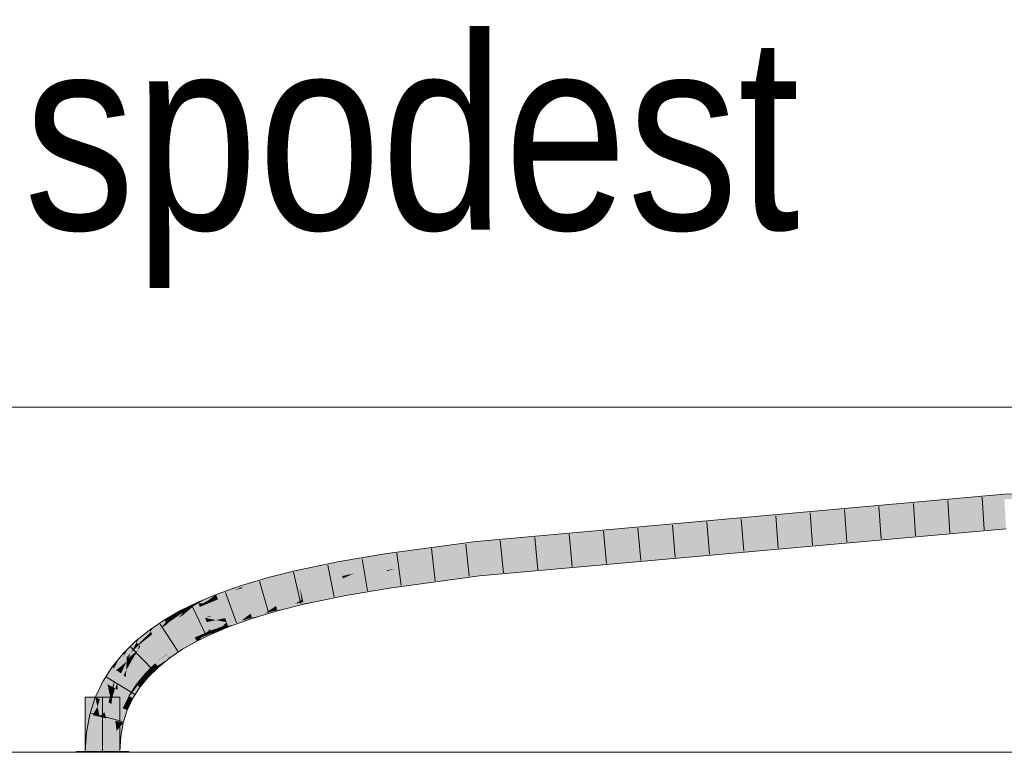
# Model space of a CAD drawing. Extents: x -620 to 300, y 62 to 1107.
# Tile 173 of 256: x 158.23 to 165.36, y 777.66 to 782.97. Entities that reach past the tile are written whole.
import ezdxf
from ezdxf.lldxf.tags import DXFTag

# ---------------------------------------------------------------- set-up
doc = ezdxf.new("R2010")
doc.units = 0
doc.layers.get('0').update_dxf_attribs({"lineweight": 35})
for name, color, linetype, lineweight, true_color in [('E_Detail_Beschriftung', 7, 'Continuous', 13, 0x009900), ('E_Leerrohr 25-A06G9GDD8I', 7, 'Continuous', 9, 0xff8000), ('E_Leerrohr 25-Shading', 7, 'Continuous', 9, 0xff8000), ('E_Leerrohr 32-A06G9GDI8I', 7, 'Continuous', 9, 0x00b300), ('E_Leerrohr 32-Shading', 7, 'Continuous', 9, 0x00b300)]:
    doc.layers.add(name, color=color, linetype=linetype, lineweight=lineweight, true_color=true_color)
doc.layers.add('E_Detail_Linie_Text_Bem', color=7, linetype='Continuous', lineweight=13)
doc.styles.get("Standard").update_dxf_attribs({"font": 'ARIALN.TTF'})
tags = doc.linetypes.add('STRICHPUNKT2-A06G9GDE8I', pattern=[12.7, 6.35, -3.175, 0, -3.175]).pattern_tags.tags
tags[10:11] = [DXFTag(74, 4), DXFTag(75, 0), DXFTag(340, '0'), DXFTag(46, 0.0), DXFTag(50, 0.0), DXFTag(44, 0.0), DXFTag(45, 0.0)]
tags[8:9] = [DXFTag(74, 4), DXFTag(75, 0), DXFTag(340, '0'), DXFTag(46, 0.0), DXFTag(50, 0.0), DXFTag(44, 0.0), DXFTag(45, 0.0)]
tags[6:7] = [DXFTag(74, 4), DXFTag(75, 0), DXFTag(340, '0'), DXFTag(46, 0.0), DXFTag(50, 0.0), DXFTag(44, 0.0), DXFTag(45, 0.0)]
tags[4:5] = [DXFTag(74, 4), DXFTag(75, 0), DXFTag(340, '0'), DXFTag(46, 0.0), DXFTag(50, 0.0), DXFTag(44, 0.0), DXFTag(45, 0.0)]

# ---------------------------------------------------------------- blocks, each defined once
blk = doc.blocks.new('Shading-A06G9G198I', base_point=(260.3156, 751.1562))
at = {"layer": 'E_Leerrohr 25-Shading', "color": 31, "true_color": 0xecb67f}
for points in [[(158.8323, 778.0624), (158.7073, 778.0624), (158.8323, 777.6685), (158.7073, 777.6685)], [(158.9573, 778.0624), (158.8323, 778.0624), (158.9573, 777.6685), (158.8323, 777.6685)], [(158.7563, 777.6685), (158.6423, 777.6685), (158.7576, 777.6625), (158.6423, 777.6625)], [(158.8323, 777.6625), (158.8323, 777.6685), (158.7576, 777.6625), (158.7563, 777.6685)], [(158.8648, 777.6685), (158.8323, 777.6685), (158.8648, 777.6625), (158.8323, 777.6625)], [(159.0223, 777.6625), (159.0223, 777.6685), (158.8648, 777.6625), (158.8648, 777.6685)]]:
    blk.add_solid(points, dxfattribs=at)
at = {"layer": 'E_Leerrohr 32-Shading', "color": 83, "true_color": 0x7fd57f}
for points in [[(165.3635, 779.4943), (161.9338, 779.1872), (161.5502, 779.0641), (161.5447, 779.1212)], [(165.3635, 779.4943), (161.5502, 779.0641), (165.3686, 779.406)], [(161.5502, 779.0641), (161.5586, 778.9761), (165.3686, 779.406), (165.3738, 779.3178)], [(161.5226, 779.1495), (161.0972, 779.0922), (160.8878, 779.0129), (160.8838, 779.0403)], [(160.8878, 779.0129), (161.5417, 779.1521), (161.5226, 779.1495)], [(160.8878, 779.0129), (160.8905, 778.9949), (161.5417, 779.1521), (161.1453, 779.0441)], [(161.5447, 779.1212), (161.5417, 779.1521), (161.1453, 779.0441)], [(161.9338, 779.1872), (161.5417, 779.1521), (161.5447, 779.1212)], [(160.7626, 779.0087), (160.8805, 779.0629), (160.5605, 778.9822), (160.7801, 779.046)], [(160.8838, 779.0403), (160.8805, 779.0629), (160.7626, 779.0087)], [(161.0972, 779.0922), (160.8805, 779.0629), (160.8838, 779.0403)], [(160.8933, 778.9755), (161.5502, 779.0641), (160.9546, 778.9921), (161.5473, 779.0936)], [(160.8933, 778.9755), (160.9061, 778.888), (161.5502, 779.0641), (161.5586, 778.9761)], [(161.5473, 779.0936), (161.5447, 779.1212), (160.9546, 778.9921), (161.1453, 779.0441)], [(160.5557, 779.0081), (160.243, 778.9431), (160.5605, 778.9822), (160.2556, 778.8875)], [(160.5605, 778.9822), (160.2556, 778.8875), (160.5652, 778.9573), (160.2592, 778.8715)], [(160.7801, 779.046), (160.5557, 779.0081), (160.5605, 778.9822)], [(160.7626, 779.0087), (160.5605, 778.9822), (160.5652, 778.9573)], [(160.5652, 778.9573), (160.5687, 778.9387), (160.7626, 779.0087), (160.6526, 778.9583)], [(160.8905, 778.9949), (160.5994, 778.9338), (160.8924, 778.9815), (160.572, 778.9212)], [(160.572, 778.9212), (160.8933, 778.9755), (160.8924, 778.9815)], [(160.6526, 778.9583), (160.5994, 778.9338), (160.8878, 779.0129), (160.8905, 778.9949)], [(160.8878, 779.0129), (160.8838, 779.0403), (160.6526, 778.9583), (160.7626, 779.0087)], [(161.1453, 779.0441), (160.8905, 778.9949), (160.9546, 778.9921), (160.8924, 778.9815)], [(160.8924, 778.9815), (160.8933, 778.9755), (160.9546, 778.9921)], [(160.243, 778.9431), (160.0417, 778.8924), (160.2556, 778.8875), (160.0609, 778.8224)], [(160.5652, 778.9573), (160.2592, 778.8715), (160.5687, 778.9387), (160.2615, 778.8611)], [(160.5687, 778.9387), (160.2615, 778.8611), (160.5708, 778.9277), (160.2624, 778.8569)], [(160.2624, 778.8569), (160.572, 778.9212), (160.5708, 778.9277)], [(160.2624, 778.8569), (160.2818, 778.7706), (160.572, 778.9212), (160.5883, 778.8344)], [(160.6526, 778.9583), (160.5687, 778.9387), (160.5994, 778.9338), (160.5708, 778.9277)], [(160.5708, 778.9277), (160.572, 778.9212), (160.5994, 778.9338)], [(160.572, 778.9212), (160.5883, 778.8344), (160.8933, 778.9755), (160.9061, 778.888)], [(160.0417, 778.8924), (159.8494, 778.835), (160.0609, 778.8224), (159.8753, 778.756)], [(160.2556, 778.8875), (160.0609, 778.8224), (160.2592, 778.8715), (160.0638, 778.8121)], [(160.2592, 778.8715), (160.0638, 778.8121), (160.2615, 778.8611), (160.0651, 778.8071)], [(160.0651, 778.8071), (160.2624, 778.8569), (160.2615, 778.8611)], [(160.2624, 778.8569), (160.0651, 778.8071), (160.2725, 778.7683), (160.0834, 778.7405)], [(160.2624, 778.8569), (160.2725, 778.7683), (160.2818, 778.7706)], [(159.6676, 778.7703), (159.5905, 778.7379), (159.6992, 778.6877), (159.6102, 778.6503)], [(159.8494, 778.835), (159.6676, 778.7703), (159.8753, 778.756), (159.6992, 778.6877)], [(160.0609, 778.8224), (159.8753, 778.756), (160.0638, 778.8121), (159.8769, 778.751)], [(159.8769, 778.751), (160.0651, 778.8071), (160.0638, 778.8121)], [(160.0651, 778.8071), (159.8769, 778.751), (160.0834, 778.7405), (159.8909, 778.7081)], [(160.2725, 778.7683), (160.2629, 778.7669), (160.0885, 778.7219), (160.0858, 778.7318)], [(159.4148, 778.6558), (159.456, 778.5776), (159.5374, 778.7156), (159.5739, 778.6351)], [(159.5905, 778.7379), (159.5374, 778.7156), (159.6102, 778.6503), (159.5739, 778.6351)], [(159.6992, 778.6877), (159.8769, 778.751), (159.8753, 778.756)], [(159.8769, 778.751), (159.6992, 778.6877), (159.8909, 778.7081), (159.7054, 778.6717)], [(159.8909, 778.7081), (159.7054, 778.6717), (159.895, 778.6956), (159.7089, 778.6624)], [(160.0834, 778.7405), (159.8909, 778.7081), (160.0858, 778.7318), (159.895, 778.6956)], [(160.0858, 778.7318), (159.895, 778.6956), (160.0885, 778.7219), (159.9012, 778.6765)], [(159.9012, 778.6765), (159.9043, 778.667), (160.0885, 778.7219)], [(160.2629, 778.7669), (160.0834, 778.7405), (160.0858, 778.7318)], [(159.2997, 778.5902), (159.3463, 778.5151), (159.4148, 778.6558), (159.456, 778.5776)], [(159.456, 778.5776), (159.4973, 778.4995), (159.5739, 778.6351), (159.6103, 778.5545)], [(159.5739, 778.6351), (159.6184, 778.6473), (159.5928, 778.643)], [(159.5739, 778.6351), (159.6534, 778.6199), (159.6184, 778.6473), (159.6774, 778.6252)], [(159.6534, 778.6199), (159.5739, 778.6351), (159.5873, 778.6054)], [(159.6184, 778.6473), (159.6102, 778.6503), (159.5928, 778.643)], [(159.6992, 778.6877), (159.6102, 778.6503), (159.7054, 778.6717)], [(159.7054, 778.6717), (159.6102, 778.6503), (159.7089, 778.6624), (159.6184, 778.6473)], [(159.7089, 778.6624), (159.6184, 778.6473), (159.7196, 778.6344), (159.6774, 778.6252)], [(159.6534, 778.6199), (159.7308, 778.6052), (159.6774, 778.6252)], [(159.6774, 778.6252), (159.7308, 778.6052), (159.7196, 778.6344)], [(159.895, 778.6956), (159.7089, 778.6624), (159.9012, 778.6765), (159.7196, 778.6344)], [(159.9012, 778.6765), (159.7196, 778.6344), (159.9043, 778.667), (159.7266, 778.6161)], [(159.7266, 778.6161), (159.7308, 778.6052), (159.9043, 778.667)], [(159.1929, 778.5182), (159.2454, 778.4471), (159.2997, 778.5902), (159.3463, 778.5151)], [(159.3463, 778.5151), (159.3929, 778.4399), (159.456, 778.5776), (159.4973, 778.4995)], [(159.6103, 778.5545), (159.7308, 778.6052), (159.5873, 778.6054), (159.6534, 778.6199)], [(159.0952, 778.4394), (159.1539, 778.3734), (159.1929, 778.5182), (159.2454, 778.4471)], [(159.2454, 778.4471), (159.2978, 778.3759), (159.3463, 778.5151), (159.3929, 778.4399)], [(159.0894, 778.4025), (159.0952, 778.4394), (159.0172, 778.3441), (159.0382, 778.3835)], [(159.1539, 778.3734), (159.1052, 778.4281), (159.0724, 778.2935), (159.0894, 778.4025)], [(159.1052, 778.4281), (159.0952, 778.4394), (159.0894, 778.4025)], [(159.1539, 778.3734), (159.2126, 778.3073), (159.2454, 778.4471), (159.2978, 778.3759)], [(159.006, 778.3199), (159.0073, 778.3532), (158.9326, 778.2574), (158.9339, 778.2636)], [(159.0403, 778.3229), (159.0172, 778.3441), (159.0036, 778.2556), (159.006, 778.3199)], [(159.0172, 778.3441), (159.0073, 778.3532), (159.006, 778.3199)], [(159.0382, 778.3835), (159.0073, 778.3532), (159.0172, 778.3441)], [(159.0894, 778.4025), (159.0172, 778.3441), (159.0403, 778.3229)], [(159.0724, 778.2935), (159.0894, 778.4025), (159.0403, 778.3229)], [(159.0724, 778.2935), (159.1376, 778.2338), (159.1539, 778.3734), (159.2126, 778.3073)], [(159.006, 778.3199), (158.9326, 778.2574), (158.9659, 778.2333)], [(158.9659, 778.2333), (158.9842, 778.22), (159.006, 778.3199), (159.0036, 778.2556)], [(159.0023, 778.2212), (159.0018, 778.2072), (159.057, 778.3077), (159.0724, 778.2935)], [(159.0018, 778.2072), (159.0733, 778.1553), (159.0724, 778.2935), (159.1376, 778.2338)], [(159.0036, 778.2556), (159.0023, 778.2212), (159.0403, 778.3229), (159.057, 778.3077)], [(158.9311, 778.2482), (158.9302, 778.2592), (158.8677, 778.1555), (158.8689, 778.1629)], [(158.9216, 778.1907), (158.9311, 778.2482), (158.9038, 778.1356), (158.8677, 778.1555)], [(158.9118, 778.1312), (158.9232, 778.1249), (158.9311, 778.2482), (158.9383, 778.1633)], [(158.9339, 778.2636), (158.9302, 778.2592), (158.9326, 778.2574)], [(158.9326, 778.2574), (158.9302, 778.2592), (158.9311, 778.2482)], [(158.9659, 778.2333), (158.9326, 778.2574), (158.9383, 778.1633), (158.9311, 778.2482)], [(158.9383, 778.1633), (158.9413, 778.1287), (158.9659, 778.2333), (158.9842, 778.22)], [(158.9842, 778.22), (158.9413, 778.1287), (158.9961, 778.2114), (158.9425, 778.1143)], [(158.9425, 778.1143), (159.0018, 778.2072), (158.9961, 778.2114)], [(158.9425, 778.1143), (159.0199, 778.0715), (159.0018, 778.2072), (159.0733, 778.1553)], [(159.0036, 778.2556), (158.9842, 778.22), (159.0023, 778.2212), (158.9961, 778.2114)], [(158.9961, 778.2114), (159.0018, 778.2072), (159.0023, 778.2212)], [(158.8651, 778.157), (158.813, 778.0466), (158.8677, 778.1555), (158.8517, 778.0314)], [(158.8866, 778.0681), (158.8677, 778.1555), (158.8749, 778.0222), (158.8517, 778.0314)], [(158.8689, 778.1629), (158.8651, 778.157), (158.8677, 778.1555)], [(158.9038, 778.1356), (158.8677, 778.1555), (158.8866, 778.0681)], [(158.9028, 778.0616), (158.9118, 778.1312), (158.8866, 778.0681), (158.9038, 778.1356)], [(158.9118, 778.1312), (158.9028, 778.0616), (158.9232, 778.1249)], [(158.9118, 778.1312), (158.9216, 778.1907), (158.9038, 778.1356)], [(158.9383, 778.1633), (158.9232, 778.1249), (158.9413, 778.1287), (158.9361, 778.1177)], [(158.9361, 778.1177), (158.9425, 778.1143), (158.9413, 778.1287)], [(158.8939, 778.034), (158.8866, 778.0681), (158.8884, 778.0169), (158.8749, 778.0222)], [(158.9028, 778.0616), (158.8866, 778.0681), (158.8939, 778.034)], [(158.8973, 778.0185), (158.9028, 778.0616), (158.8939, 778.034)], [(158.8974, 778.0197), (158.8973, 778.0185), (158.9361, 778.1177), (158.9425, 778.1143)], [(158.9425, 778.1143), (158.8973, 778.0185), (158.9775, 777.9818), (158.8989, 778.0128)], [(158.9232, 778.1249), (158.9028, 778.0616), (158.9361, 778.1177), (158.8974, 778.0197)], [(158.9425, 778.1143), (158.9775, 777.9818), (159.0199, 778.0715)], [(158.7957, 777.9927), (158.7749, 777.9283), (158.8111, 777.9192)], [(158.8446, 777.9539), (158.813, 778.0466), (158.8111, 777.9192), (158.7957, 777.9927)], [(158.8517, 778.0314), (158.813, 778.0466), (158.8446, 777.9539)], [(158.8749, 778.0222), (158.8517, 778.0314), (158.8559, 777.9208), (158.8446, 777.9539)], [(158.8559, 777.9208), (158.8607, 777.9068), (158.8749, 778.0222), (158.8884, 778.0169)], [(158.8607, 777.9068), (158.8952, 778.0142), (158.8884, 778.0169)], [(158.8952, 778.0142), (158.8607, 777.9068), (158.8989, 778.0128), (158.9245, 777.8908)], [(158.8952, 778.0142), (158.8973, 778.0185), (158.8884, 778.0169), (158.8939, 778.034)], [(158.8973, 778.0185), (158.8952, 778.0142), (158.8989, 778.0128)], [(158.9245, 777.8908), (158.9464, 777.8853), (158.8989, 778.0128), (158.9775, 777.9818)], [(158.7749, 777.9283), (158.7517, 777.8021), (158.8111, 777.9192), (158.8271, 777.7931)], [(158.8446, 777.9539), (158.8111, 777.9192), (158.8408, 777.9117)], [(158.8111, 777.9192), (158.8271, 777.7931), (158.8408, 777.9117), (158.8344, 777.7922)], [(158.8408, 777.9117), (158.8344, 777.7922), (158.8536, 777.9086), (158.8395, 777.7916)], [(158.8408, 777.9117), (158.8536, 777.9086), (158.8446, 777.9539), (158.8559, 777.9208)], [(158.8536, 777.9086), (158.8607, 777.9068), (158.8559, 777.9208)], [(158.8395, 777.7916), (158.8607, 777.9068), (158.8536, 777.9086)], [(158.8607, 777.9068), (158.8395, 777.7916), (158.9339, 777.8171), (158.9272, 777.7812)], [(158.8607, 777.9068), (158.9339, 777.8171), (158.9245, 777.8908)], [(158.9339, 777.8171), (158.9464, 777.8853), (158.9245, 777.8908)], [(158.7517, 777.8021), (158.7439, 777.6685), (158.8271, 777.7931), (158.8323, 777.6685)], [(158.8271, 777.7931), (158.8323, 777.6685), (158.8344, 777.7922)], [(158.8323, 777.6685), (158.8395, 777.7916), (158.8344, 777.7922)], [(158.8323, 777.6685), (158.9207, 777.6685), (158.8395, 777.7916), (158.9272, 777.7812)]]:
    blk.add_solid(points, dxfattribs=at)
at = {"layer": 'E_Leerrohr 32-Shading', "color": 83, "true_color": 0x7fbd7f}
for points in [[(165.3622, 779.5154), (164.08, 779.4016), (163.5182, 779.329), (163.5179, 779.329)], [(163.5182, 779.329), (165.3635, 779.4943), (165.3622, 779.5154)], [(165.3613, 779.5308), (164.1548, 779.4112), (165.3622, 779.5154), (164.08, 779.4016)], [(164.7087, 779.4724), (164.2512, 779.4236), (165.3613, 779.5308), (164.1548, 779.4112)], [(166.0945, 779.5477), (165.3613, 779.5308), (165.3622, 779.5154)], [(165.3635, 779.4943), (166.0945, 779.5477), (165.3622, 779.5154)], [(164.7087, 779.4724), (162.7533, 779.2722), (163.8645, 779.3824)], [(164.7087, 779.4724), (163.5125, 779.3653), (162.7533, 779.2722), (162.9634, 779.3033)], [(164.2512, 779.4236), (163.8645, 779.3824), (164.1548, 779.4112)], [(164.1548, 779.4112), (163.8645, 779.3824), (164.08, 779.4016)], [(162.5544, 779.2428), (162.5545, 779.2428), (162.7533, 779.2722), (163.8645, 779.3824)], [(164.08, 779.4016), (163.8645, 779.3824), (163.5179, 779.329), (162.5545, 779.2428)], [(163.5125, 779.3653), (163.1815, 779.3357), (162.9634, 779.3033)], [(161.5404, 779.1657), (161.5417, 779.1525), (162.159, 779.2441), (162.7697, 779.2988)], [(162.7697, 779.2988), (161.5417, 779.1525), (162.21, 779.2184), (161.5417, 779.1521)], [(161.5586, 778.9761), (164.2717, 779.1937), (165.3738, 779.3178)], [(162.21, 779.2184), (161.9338, 779.1872), (162.7533, 779.2722), (162.5544, 779.2428)], [(163.1815, 779.3357), (162.7697, 779.2988), (162.9634, 779.3033), (162.21, 779.2184)], [(162.9634, 779.3033), (162.21, 779.2184), (162.7533, 779.2722)], [(165.3759, 779.2812), (165.3759, 779.2822), (163.782, 779.1385), (164.2717, 779.1937)], [(165.3759, 779.2822), (165.3738, 779.3178), (164.2717, 779.1937)], [(161.706, 779.2036), (161.5382, 779.1885), (161.5389, 779.181)], [(162.159, 779.2441), (161.706, 779.2036), (161.5404, 779.1657), (161.5389, 779.181)], [(162.21, 779.2184), (161.5417, 779.1521), (161.9338, 779.1872)], [(161.5382, 779.1885), (160.8752, 779.0991), (161.5389, 779.181), (160.88, 779.0663)], [(161.5389, 779.181), (160.88, 779.0663), (161.0972, 779.0922), (160.8805, 779.0629)], [(161.5389, 779.181), (161.0972, 779.0922), (161.5404, 779.1657)], [(161.5404, 779.1657), (161.0972, 779.0922), (161.5417, 779.1525), (161.5226, 779.1495)], [(161.5226, 779.1495), (161.5417, 779.1521), (161.5417, 779.1525)], [(161.5586, 778.9761), (163.0385, 779.0801), (164.2717, 779.1937), (163.782, 779.1385)], [(161.5607, 778.9542), (161.5621, 778.9397), (163.782, 779.1385)], [(163.3841, 779.1055), (163.782, 779.1385), (163.0385, 779.0801)], [(160.8752, 779.0991), (160.5489, 779.0441), (160.7801, 779.046), (160.5557, 779.0081)], [(160.8752, 779.0991), (160.7801, 779.046), (160.88, 779.0663)], [(160.7801, 779.046), (160.8805, 779.0629), (160.88, 779.0663)], [(163.0385, 779.0801), (161.5586, 778.9761), (161.5591, 778.9717)], [(161.5598, 778.9641), (163.0385, 779.0801), (161.5591, 778.9717)], [(162.1322, 779.0016), (163.3841, 779.1055), (161.5598, 778.9641), (163.0385, 779.0801)], [(160.235, 778.9788), (160.243, 778.9431), (160.5489, 779.0441), (160.5557, 779.0081)], [(161.5598, 778.9641), (161.5607, 778.9542), (162.1322, 779.0016)], [(160.0344, 778.9191), (160.032, 778.9277), (159.8416, 778.8592), (159.9657, 778.9079)], [(160.0344, 778.9191), (159.8416, 778.8592), (159.844, 778.8517)], [(159.844, 778.8517), (159.8494, 778.835), (160.0344, 778.9191), (160.0417, 778.8924)], [(160.235, 778.9788), (160.032, 778.9277), (160.235, 778.9786), (160.0344, 778.9191)], [(160.0344, 778.9191), (160.0417, 778.8924), (160.235, 778.9786), (160.243, 778.9431)], [(161.5591, 778.9717), (161.5586, 778.9761), (160.9061, 778.888)], [(160.9064, 778.8855), (161.5598, 778.9641), (160.9061, 778.888), (161.5591, 778.9717)], [(160.9072, 778.88), (161.5607, 778.9542), (160.9064, 778.8855), (161.5598, 778.9641)], [(161.5607, 778.9542), (160.9072, 778.88), (161.4316, 778.9385)], [(160.9072, 778.88), (160.908, 778.8748), (161.4316, 778.9385)], [(160.908, 778.8748), (160.9114, 778.8517), (161.5607, 778.9542), (161.5621, 778.9397)], [(159.765, 778.8438), (159.6546, 778.8044), (159.6584, 778.7943)], [(159.6584, 778.7943), (159.8381, 778.8698), (159.765, 778.8438)], [(159.6584, 778.7943), (159.7814, 778.8324), (159.8381, 778.8698), (159.8416, 778.8592)], [(159.6655, 778.7758), (159.844, 778.8517), (159.6639, 778.78), (159.7814, 778.8324)], [(159.6655, 778.7758), (159.6676, 778.7703), (159.844, 778.8517), (159.8494, 778.835)], [(159.7814, 778.8324), (159.844, 778.8517), (159.8416, 778.8592)], [(159.9657, 778.9079), (159.8381, 778.8698), (159.8416, 778.8592)], [(160.9064, 778.8855), (160.9061, 778.888), (160.5883, 778.8344)], [(160.5889, 778.8317), (160.9072, 778.88), (160.5883, 778.8344), (160.9064, 778.8855)], [(160.908, 778.8748), (160.9072, 778.88), (160.5898, 778.8268), (160.5889, 778.8317)], [(160.5898, 778.8268), (160.5951, 778.7983), (160.908, 778.8748), (160.9114, 778.8517)], [(159.5884, 778.7767), (159.5223, 778.7489), (159.5253, 778.7423)], [(159.5884, 778.7767), (159.5253, 778.7423), (159.6519, 778.8033), (159.6513, 778.8029)], [(159.6513, 778.8029), (159.5253, 778.7423), (159.5956, 778.7613), (159.5554, 778.7402)], [(159.6, 778.7477), (159.6309, 778.7798), (159.5663, 778.7395), (159.5956, 778.7613)], [(159.5905, 778.7379), (159.6655, 778.7758), (159.6, 778.7477), (159.6639, 778.78)], [(159.5905, 778.7379), (159.6676, 778.7703), (159.6655, 778.7758)], [(159.6546, 778.8044), (159.6513, 778.8029), (159.6309, 778.7798), (159.5956, 778.7613)], [(159.6639, 778.78), (159.6584, 778.7943), (159.6, 778.7477), (159.6309, 778.7798)], [(159.6584, 778.7943), (159.6546, 778.8044), (159.6309, 778.7798)], [(159.6513, 778.8029), (159.6546, 778.8044), (159.6519, 778.8033)], [(159.7814, 778.8324), (159.6584, 778.7943), (159.6639, 778.78)], [(160.2253, 778.7379), (160.2818, 778.7706), (160.0918, 778.7101), (160.0885, 778.7219)], [(160.2864, 778.7506), (160.2818, 778.7706), (160.2253, 778.7379)], [(160.5889, 778.8317), (160.5883, 778.8344), (160.2818, 778.7706)], [(160.5898, 778.8268), (160.5889, 778.8317), (160.2819, 778.7704), (160.2818, 778.7706)], [(160.5898, 778.8268), (160.2819, 778.7704), (160.3706, 778.7517), (160.2887, 778.7401)], [(160.5898, 778.8268), (160.3706, 778.7517), (160.5951, 778.7983)], [(159.4341, 778.7059), (159.3977, 778.6882), (159.3998, 778.6842)], [(159.3998, 778.6842), (159.4586, 778.7079), (159.4341, 778.7059), (159.4832, 778.7299)], [(159.4072, 778.6702), (159.436, 778.6877), (159.3998, 778.6842), (159.4586, 778.7079)], [(159.4892, 778.7202), (159.436, 778.6877), (159.4135, 778.6583), (159.4101, 778.6647)], [(159.4892, 778.7202), (159.4135, 778.6583), (159.4265, 778.666)], [(159.5321, 778.7137), (159.4265, 778.666), (159.5293, 778.7116), (159.4148, 778.6558)], [(159.5319, 778.7279), (159.5253, 778.7423), (159.4265, 778.666), (159.4892, 778.7202)], [(159.5319, 778.7279), (159.4265, 778.666), (159.5366, 778.7173), (159.5321, 778.7137)], [(159.436, 778.6877), (159.4892, 778.7202), (159.4586, 778.7079)], [(159.4586, 778.7079), (159.4892, 778.7202), (159.4832, 778.7299), (159.5223, 778.7489)], [(159.5253, 778.7423), (159.5223, 778.7489), (159.4892, 778.7202)], [(159.5554, 778.7402), (159.5253, 778.7423), (159.5319, 778.7279)], [(159.5293, 778.7116), (159.5374, 778.7156), (159.5372, 778.7161)], [(159.5321, 778.7137), (159.5293, 778.7116), (159.5295, 778.7117)], [(159.5372, 778.7161), (159.5321, 778.7137), (159.5295, 778.7117)], [(159.5554, 778.7402), (159.5319, 778.7279), (159.5663, 778.7395), (159.5366, 778.7173)], [(159.5321, 778.7137), (159.5372, 778.7161), (159.5366, 778.7173)], [(159.5366, 778.7173), (159.5372, 778.7161), (159.5663, 778.7395), (159.5816, 778.7385)], [(159.5372, 778.7161), (159.5374, 778.7156), (159.5816, 778.7385), (159.5905, 778.7379)], [(159.5956, 778.7613), (159.5554, 778.7402), (159.5663, 778.7395)], [(159.6, 778.7477), (159.5663, 778.7395), (159.5816, 778.7385)], [(159.5816, 778.7385), (159.5905, 778.7379), (159.6, 778.7477)], [(160.0708, 778.7104), (160.0885, 778.7219), (159.905, 778.665), (159.9043, 778.667)], [(159.9061, 778.6616), (160.0558, 778.7007), (159.905, 778.665), (160.0708, 778.7104)], [(159.9079, 778.656), (160.0356, 778.6877), (159.9061, 778.6616), (160.0558, 778.7007)], [(160.0099, 778.6711), (160.0969, 778.6913), (160.0356, 778.6877), (160.094, 778.7021)], [(160.0356, 778.6877), (160.094, 778.7021), (160.0558, 778.7007), (160.0918, 778.7101)], [(160.0558, 778.7007), (160.0918, 778.7101), (160.0708, 778.7104), (160.0902, 778.7158)], [(160.0902, 778.7158), (160.0885, 778.7219), (160.0708, 778.7104)], [(160.094, 778.7021), (160.1988, 778.7225), (160.0918, 778.7101), (160.2253, 778.7379)], [(160.1665, 778.7038), (160.1988, 778.7225), (160.0969, 778.6913), (160.094, 778.7021)], [(160.0969, 778.6913), (160.0982, 778.6866), (160.1665, 778.7038)], [(160.2899, 778.7349), (160.2887, 778.7401), (160.1665, 778.7038), (160.1988, 778.7225)], [(160.1988, 778.7225), (160.2887, 778.7401), (160.2253, 778.7379), (160.2864, 778.7506)], [(160.2887, 778.7401), (160.2899, 778.7349), (160.3706, 778.7517)], [(159.3007, 778.6328), (159.2805, 778.6213), (159.2819, 778.619)], [(159.2819, 778.619), (159.3241, 778.6409), (159.3007, 778.6328), (159.3346, 778.6522)], [(159.2901, 778.6058), (159.2947, 778.6091), (159.2819, 778.619), (159.3241, 778.6409)], [(159.3786, 778.6691), (159.2947, 778.6091), (159.2973, 778.5942), (159.2907, 778.6047)], [(159.2947, 778.6091), (159.3786, 778.6691), (159.3241, 778.6409)], [(159.3786, 778.6691), (159.2973, 778.5942), (159.3183, 778.6088)], [(159.3913, 778.6467), (159.3183, 778.6088), (159.3798, 778.6359), (159.2997, 778.5902)], [(159.4072, 778.6702), (159.3998, 778.6842), (159.3183, 778.6088), (159.3786, 778.6691)], [(159.4072, 778.6702), (159.3183, 778.6088), (159.4101, 778.6647), (159.3913, 778.6467)], [(159.3241, 778.6409), (159.3786, 778.6691), (159.3346, 778.6522), (159.3977, 778.6882)], [(159.3998, 778.6842), (159.3977, 778.6882), (159.3786, 778.6691)], [(159.3798, 778.6359), (159.4148, 778.6558), (159.4135, 778.6583)], [(159.3913, 778.6467), (159.3798, 778.6359), (159.3799, 778.6359)], [(159.4135, 778.6583), (159.3913, 778.6467), (159.3799, 778.6359)], [(159.3913, 778.6467), (159.4135, 778.6583), (159.4101, 778.6647)], [(159.436, 778.6877), (159.4072, 778.6702), (159.4101, 778.6647)], [(159.4135, 778.6583), (159.4148, 778.6558), (159.4265, 778.666)], [(159.8991, 778.663), (159.9043, 778.667), (159.7308, 778.6052)], [(159.7314, 778.6038), (159.8905, 778.6564), (159.7308, 778.6052), (159.8991, 778.663)], [(159.7326, 778.6005), (159.8775, 778.6464), (159.7314, 778.6038), (159.8905, 778.6564)], [(159.7346, 778.5952), (159.8597, 778.6327), (159.7326, 778.6005), (159.8775, 778.6464)], [(159.7377, 778.5873), (159.8371, 778.6153), (159.7346, 778.5952), (159.8597, 778.6327)], [(159.9157, 778.6322), (159.9141, 778.637), (159.81, 778.5945), (159.8371, 778.6153)], [(159.8371, 778.6153), (159.9141, 778.637), (159.8597, 778.6327), (159.9105, 778.6479)], [(159.8597, 778.6327), (159.9105, 778.6479), (159.8775, 778.6464), (159.9079, 778.656)], [(159.8775, 778.6464), (159.9079, 778.656), (159.8905, 778.6564), (159.9061, 778.6616)], [(159.8905, 778.6564), (159.9061, 778.6616), (159.8991, 778.663), (159.905, 778.665)], [(159.905, 778.665), (159.9043, 778.667), (159.8991, 778.663)], [(159.9105, 778.6479), (160.0099, 778.6711), (159.9079, 778.656), (160.0356, 778.6877)], [(159.979, 778.6511), (160.0099, 778.6711), (159.9141, 778.637), (159.9105, 778.6479)], [(159.9141, 778.637), (159.9157, 778.6322), (159.979, 778.6511)], [(160.0982, 778.6866), (160.0969, 778.6913), (159.979, 778.6511), (160.0099, 778.6711)], [(159.2053, 778.5707), (159.1712, 778.5477), (159.1796, 778.5364)], [(159.2819, 778.619), (159.2805, 778.6213), (159.1796, 778.5364), (159.2053, 778.5707)], [(159.2819, 778.619), (159.1796, 778.5364), (159.1814, 778.5339)], [(159.2819, 778.619), (159.1814, 778.5339), (159.2901, 778.6058), (159.1893, 778.5232)], [(159.2901, 778.6058), (159.1893, 778.5232), (159.2486, 778.5557), (159.1929, 778.5182)], [(159.2907, 778.6047), (159.2901, 778.6058), (159.2487, 778.5558), (159.2486, 778.5557)], [(159.2486, 778.5557), (159.2997, 778.5902), (159.2973, 778.5942)], [(159.2973, 778.5942), (159.2907, 778.6047), (159.2487, 778.5558)], [(159.2947, 778.6091), (159.2901, 778.6058), (159.2907, 778.6047)], [(159.2973, 778.5942), (159.2997, 778.5902), (159.3183, 778.6088)], [(159.6068, 778.551), (159.6103, 778.5545), (159.4973, 778.4995)], [(159.611, 778.553), (159.6103, 778.5545), (159.6068, 778.551)], [(159.728, 778.6024), (159.7308, 778.6052), (159.6103, 778.5545)], [(159.611, 778.553), (159.722, 778.5964), (159.6103, 778.5545), (159.728, 778.6024)], [(159.6126, 778.5496), (159.7123, 778.5868), (159.611, 778.553), (159.722, 778.5964)], [(159.6152, 778.5438), (159.6987, 778.5735), (159.6126, 778.5496), (159.7123, 778.5868)], [(159.6189, 778.5355), (159.6815, 778.5564), (159.6152, 778.5438), (159.6987, 778.5735)], [(159.6609, 778.5361), (159.6815, 778.5564), (159.6239, 778.5245), (159.6189, 778.5355)], [(159.7439, 778.5709), (159.7418, 778.5765), (159.6609, 778.5361), (159.6815, 778.5564)], [(159.6815, 778.5564), (159.7418, 778.5765), (159.6987, 778.5735), (159.7377, 778.5873)], [(159.6987, 778.5735), (159.7377, 778.5873), (159.7123, 778.5868), (159.7346, 778.5952)], [(159.7123, 778.5868), (159.7346, 778.5952), (159.722, 778.5964), (159.7326, 778.6005)], [(159.722, 778.5964), (159.7326, 778.6005), (159.728, 778.6024), (159.7314, 778.6038)], [(159.7314, 778.6038), (159.7308, 778.6052), (159.728, 778.6024)], [(159.81, 778.5945), (159.8371, 778.6153), (159.7418, 778.5765), (159.7377, 778.5873)], [(159.7418, 778.5765), (159.7439, 778.5709), (159.81, 778.5945)], [(159.0942, 778.4856), (159.0708, 778.4668), (159.0781, 778.4586)], [(159.0781, 778.4586), (159.1712, 778.5477), (159.0942, 778.4856)], [(159.0781, 778.4586), (159.1744, 778.5289), (159.1712, 778.5477), (159.1796, 778.5364)], [(159.0905, 778.4446), (159.1706, 778.5234), (159.0781, 778.4586), (159.1744, 778.5289)], [(159.135, 778.4716), (159.1352, 778.4717), (159.0905, 778.4446), (159.1706, 778.5234)], [(159.1814, 778.5339), (159.135, 778.4716), (159.1893, 778.5232)], [(159.135, 778.4716), (159.1929, 778.5182), (159.1893, 778.5232)], [(159.1352, 778.4717), (159.1814, 778.5339), (159.1706, 778.5234)], [(159.1706, 778.5234), (159.1814, 778.5339), (159.1744, 778.5289)], [(159.1744, 778.5289), (159.1814, 778.5339), (159.1796, 778.5364)], [(159.4981, 778.4978), (159.4973, 778.4995), (159.3929, 778.4399)], [(159.3939, 778.4382), (159.5, 778.4941), (159.3929, 778.4399), (159.4981, 778.4978)], [(159.3963, 778.4344), (159.5032, 778.4882), (159.3939, 778.4382), (159.5, 778.4941)], [(159.4001, 778.4283), (159.5077, 778.4796), (159.3963, 778.4344), (159.5032, 778.4882)], [(159.4981, 778.4978), (159.5992, 778.5435), (159.4973, 778.4995), (159.6068, 778.551)], [(159.5, 778.4941), (159.5874, 778.5319), (159.4981, 778.4978), (159.5992, 778.5435)], [(159.5032, 778.4882), (159.5715, 778.5161), (159.5, 778.4941), (159.5874, 778.5319)], [(159.5077, 778.4796), (159.5519, 778.4967), (159.5032, 778.4882), (159.5715, 778.5161)], [(159.5294, 778.4744), (159.5519, 778.4967), (159.5135, 778.4686), (159.5077, 778.4796)], [(159.6254, 778.5212), (159.6239, 778.5245), (159.5294, 778.4744), (159.5519, 778.4967)], [(159.5519, 778.4967), (159.6239, 778.5245), (159.5715, 778.5161), (159.6189, 778.5355)], [(159.5715, 778.5161), (159.6189, 778.5355), (159.5874, 778.5319), (159.6152, 778.5438)], [(159.5874, 778.5319), (159.6152, 778.5438), (159.5992, 778.5435), (159.6126, 778.5496)], [(159.5992, 778.5435), (159.6126, 778.5496), (159.6068, 778.551), (159.611, 778.553)], [(159.6239, 778.5245), (159.6254, 778.5212), (159.6609, 778.5361)], [(158.9901, 778.3689), (159.0223, 778.4191), (158.9879, 778.3709), (158.9999, 778.3972)], [(159.0708, 778.4668), (159.0223, 778.4191), (159.0073, 778.3532), (158.9901, 778.3689)], [(159.0382, 778.3835), (159.0781, 778.4586), (159.0073, 778.3532), (159.0708, 778.4668)], [(159.0382, 778.3835), (159.0905, 778.4446), (159.0781, 778.4586)], [(159.0952, 778.4394), (159.0905, 778.4446), (159.0382, 778.3835)], [(159.135, 778.4716), (159.0905, 778.4446), (159.0952, 778.4394)], [(159.3939, 778.4382), (159.3929, 778.4399), (159.2978, 778.3759)], [(159.2991, 778.3741), (159.3963, 778.4344), (159.2978, 778.3759), (159.3939, 778.4382)], [(159.3019, 778.3703), (159.4001, 778.4283), (159.2991, 778.3741), (159.3963, 778.4344)], [(159.3064, 778.3643), (159.4053, 778.4198), (159.3019, 778.3703), (159.4001, 778.4283)], [(159.4119, 778.4092), (159.4053, 778.4198), (159.3123, 778.3561), (159.3064, 778.3643)], [(159.5135, 778.4686), (159.5077, 778.4796), (159.4053, 778.4198), (159.4001, 778.4283)], [(159.4053, 778.4198), (159.4121, 778.4088), (159.5135, 778.4686), (159.5143, 778.467)], [(159.5135, 778.4686), (159.5143, 778.467), (159.5294, 778.4744)], [(158.9573, 778.3499), (158.9006, 778.2806), (158.9148, 778.2703)], [(158.9803, 778.3779), (158.9573, 778.3499), (158.9302, 778.2592), (158.9148, 778.2703)], [(158.9339, 778.2636), (158.9803, 778.3779), (158.9302, 778.2592)], [(158.9339, 778.2636), (158.9792, 778.3484), (158.9803, 778.3779), (158.9879, 778.3709)], [(159.0073, 778.3532), (158.9901, 778.3689), (158.9339, 778.2636)], [(158.9792, 778.3484), (158.9901, 778.3689), (158.9879, 778.3709)], [(158.9999, 778.3972), (158.9803, 778.3779), (158.9879, 778.3709)], [(159.299, 778.3741), (159.2978, 778.3759), (159.2126, 778.3073)], [(159.2141, 778.3055), (159.3016, 778.3701), (159.2126, 778.3073), (159.299, 778.3741)], [(159.2174, 778.3018), (159.3058, 778.3638), (159.2141, 778.3055), (159.3016, 778.3701)], [(159.2225, 778.296), (159.3113, 778.3555), (159.2174, 778.3018), (159.3058, 778.3638)], [(159.3181, 778.3453), (159.3113, 778.3555), (159.2292, 778.2885), (159.2225, 778.296)], [(159.2292, 778.2885), (159.2369, 778.2798), (159.3181, 778.3453)], [(159.2991, 778.3741), (159.2978, 778.3759), (159.299, 778.3741)], [(159.3016, 778.3701), (159.3019, 778.3703), (159.299, 778.3741), (159.2991, 778.3741)], [(159.3058, 778.3638), (159.3064, 778.3643), (159.3016, 778.3701), (159.3019, 778.3703)], [(159.3113, 778.3555), (159.3123, 778.3561), (159.3058, 778.3638), (159.3064, 778.3643)], [(159.3195, 778.3464), (159.3123, 778.3561), (159.3181, 778.3453), (159.3113, 778.3555)], [(159.3123, 778.3561), (159.3195, 778.3464), (159.4119, 778.4092), (159.4121, 778.4088)], [(158.9006, 778.2806), (158.8331, 778.1747), (158.8689, 778.1629), (158.8651, 778.157)], [(158.9006, 778.2806), (158.8689, 778.1629), (158.9148, 778.2703)], [(158.8689, 778.1629), (158.9302, 778.2592), (158.9148, 778.2703)], [(159.214, 778.3054), (159.2126, 778.3073), (159.1376, 778.2338)], [(159.1395, 778.2321), (159.2171, 778.3015), (159.1376, 778.2338), (159.214, 778.3054)], [(159.1433, 778.2286), (159.2219, 778.2955), (159.1395, 778.2321), (159.2171, 778.3015)], [(159.149, 778.2234), (159.2281, 778.2876), (159.1433, 778.2286), (159.2219, 778.2955)], [(159.2354, 778.2784), (159.2281, 778.2876), (159.1562, 778.2168), (159.149, 778.2234)], [(159.1562, 778.2168), (159.1646, 778.209), (159.2354, 778.2784)], [(159.2141, 778.3055), (159.2126, 778.3073), (159.214, 778.3054)], [(159.2171, 778.3015), (159.2174, 778.3018), (159.214, 778.3054), (159.2141, 778.3055)], [(159.2219, 778.2955), (159.2225, 778.296), (159.2171, 778.3015), (159.2174, 778.3018)], [(159.2281, 778.2876), (159.2292, 778.2885), (159.2219, 778.2955), (159.2225, 778.296)], [(159.2369, 778.2798), (159.2292, 778.2885), (159.2354, 778.2784), (159.2281, 778.2876)], [(159.1395, 778.2321), (159.1376, 778.2338), (159.0733, 778.1553)], [(159.0754, 778.1538), (159.1433, 778.2286), (159.0733, 778.1553), (159.1395, 778.2321)], [(159.0797, 778.1508), (159.149, 778.2234), (159.0754, 778.1538), (159.1433, 778.2286)], [(159.1562, 778.2168), (159.149, 778.2234), (159.0858, 778.1463), (159.0797, 778.1508)], [(159.0858, 778.1463), (159.103, 778.1339), (159.1562, 778.2168), (159.1646, 778.209)], [(158.779, 778.0601), (158.813, 778.0466), (158.8331, 778.1747), (158.8651, 778.157)], [(159.0754, 778.1538), (159.0733, 778.1553), (159.0199, 778.0715)], [(159.0222, 778.0703), (159.0797, 778.1508), (159.0199, 778.0715), (159.0754, 778.1538)], [(159.0858, 778.1463), (159.0797, 778.1508), (159.0268, 778.0677), (159.0222, 778.0703)], [(159.0268, 778.0677), (159.0519, 778.0538), (159.0858, 778.1463), (159.103, 778.1339)], [(158.779, 778.0601), (158.7394, 777.9371), (158.7957, 777.9927), (158.761, 777.9318)], [(158.779, 778.0601), (158.7957, 777.9927), (158.813, 778.0466)], [(159.02, 778.066), (159.0199, 778.0715), (158.9775, 777.9818)], [(158.98, 777.9808), (159.0203, 778.0557), (158.9775, 777.9818), (159.02, 778.066)], [(159.0223, 777.9911), (159.0203, 778.0557), (159.0048, 777.971), (158.98, 777.9808)], [(159.0222, 778.0703), (159.0199, 778.0715), (159.02, 778.066)], [(159.0203, 778.0557), (159.0268, 778.0677), (159.02, 778.066), (159.0222, 778.0703)], [(159.0519, 778.0538), (159.0268, 778.0677), (159.0223, 777.9911), (159.0203, 778.0557)], [(158.761, 777.9318), (158.7749, 777.9283), (158.7957, 777.9927)], [(159.0048, 777.971), (159.0115, 777.9684), (159.0223, 777.9911)], [(158.7394, 777.9371), (158.7154, 777.8065), (158.761, 777.9318), (158.721, 777.8058)], [(158.721, 777.8058), (158.7517, 777.8021), (158.761, 777.9318), (158.7749, 777.9283)], [(158.98, 777.9808), (158.9775, 777.9818), (158.9464, 777.8853)], [(159.0048, 777.971), (158.98, 777.9808), (158.9549, 777.8832), (158.9464, 777.8853)], [(158.9549, 777.8832), (158.9819, 777.8764), (159.0048, 777.971), (159.0115, 777.9684)], [(158.9819, 777.8764), (158.9352, 777.8187), (158.9636, 777.7769), (158.9272, 777.7812)], [(158.9464, 777.8853), (158.9339, 777.8171), (158.9549, 777.8832)], [(158.9549, 777.8832), (158.9367, 777.826), (158.9819, 777.8764), (158.9352, 777.8187)], [(158.7154, 777.8065), (158.7073, 777.6685), (158.721, 777.8058)], [(158.7073, 777.6685), (158.7439, 777.6685), (158.721, 777.8058), (158.7517, 777.8021)], [(158.9207, 777.6685), (158.9573, 777.6685), (158.9272, 777.7812), (158.9636, 777.7769)], [(158.9352, 777.8187), (158.9339, 777.8171), (158.9272, 777.7812)], [(158.9367, 777.826), (158.9339, 777.8171), (158.9352, 777.8187)]]:
    blk.add_solid(points, dxfattribs=at)
blk = doc.blocks.new('Referenz-A06G9GDJ8I')
at = {"layer": 'E_Detail_Linie_Text_Bem', "linetype": 'Continuous', "ltscale": 0.13}
for p, q in [((146.5003, 780.1626), (180.6003, 780.1626)), ((180.6003, 777.6626), (152.6003, 777.6626))]:
    blk.add_line(p, q, dxfattribs=at)
at = {"layer": 'E_Leerrohr 25-A06G9GDD8I', "linetype": 'Continuous', "ltscale": 0.13}
for p, q in [((158.7073, 778.0625), (158.7073, 777.6685)), ((158.7805, 778.0625), (158.7073, 778.0625)), ((158.884, 778.0625), (158.7805, 778.0625)), ((158.9573, 778.0625), (158.884, 778.0625)), ((158.9573, 777.6685), (158.9573, 778.0625)), ((158.6423, 777.6685), (158.6423, 777.6625)), ((158.7536, 777.6685), (158.6423, 777.6685)), ((158.7536, 777.6625), (158.6423, 777.6625)), ((158.7805, 777.6685), (158.7073, 777.6685)), ((158.911, 777.6685), (158.7536, 777.6685)), ((158.911, 777.6625), (158.7536, 777.6625)), ((158.884, 777.6685), (158.7805, 777.6685)), ((158.9573, 777.6685), (158.884, 777.6685)), ((159.0223, 777.6685), (158.911, 777.6685)), ((159.0223, 777.6625), (158.911, 777.6625)), ((159.0223, 777.6625), (159.0223, 777.6685))]:
    blk.add_line(p, q, dxfattribs=at)
at = {"layer": 'E_Leerrohr 25-A06G9GDD8I', "linetype": 'STRICHPUNKT2-A06G9GDE8I', "lineweight": 5, "ltscale": 0.13}
blk.add_line((158.8323, 777.6685), (158.8323, 778.0625), dxfattribs=at)
at = {"layer": 'E_Leerrohr 32-A06G9GDI8I', "linetype": 'Continuous', "ltscale": 0.13}
for p, q in [((165.3613, 779.5308), (168.7289, 779.6085)), ((161.5382, 779.1886), (165.3613, 779.5308)), ((164.9681, 779.2522), (164.9535, 779.4868)), ((165.2168, 779.2745), (165.2028, 779.5091)), ((164.222, 779.1854), (164.2056, 779.4198)), ((164.4707, 779.2077), (164.4549, 779.4422)), ((164.7194, 779.23), (164.7042, 779.4645)), ((163.4758, 779.1186), (163.4577, 779.3529)), ((163.7245, 779.1409), (163.707, 779.3752)), ((163.9733, 779.1631), (163.9563, 779.3975)), ((161.5621, 778.9397), (165.3759, 779.2812)), ((162.7297, 779.0518), (162.7099, 779.2859)), ((162.9784, 779.074), (162.9591, 779.3083)), ((163.2271, 779.0963), (163.2084, 779.3306)), ((161.7348, 778.9627), (161.7127, 779.1967)), ((161.9835, 778.985), (161.962, 779.219)), ((162.2322, 779.0072), (162.2113, 779.2413)), ((162.481, 779.0295), (162.4606, 779.2636)), ((160.8752, 779.0991), (161.5382, 779.1886)), ((161.2415, 778.9039), (161.2133, 779.1372)), ((161.487, 778.9371), (161.4632, 779.1709)), ((160.5489, 779.044), (160.8752, 779.0991)), ((160.752, 778.8324), (160.7133, 779.0642)), ((160.9959, 778.8707), (160.9634, 779.1035)), ((160.235, 778.9788), (160.5489, 779.044)), ((160.5096, 778.7882), (160.4639, 779.0188)), ((159.8381, 778.8698), (160.032, 778.9277)), ((160.032, 778.9277), (160.235, 778.9788)), ((160.2685, 778.7373), (160.2159, 778.9663)), ((160.9114, 778.8518), (161.5621, 778.9397)), ((159.6546, 778.8044), (159.8381, 778.8698)), ((160.0335, 778.6751), (159.9676, 778.9007)), ((160.5951, 778.7984), (160.9114, 778.8518)), ((159.5223, 778.7489), (159.6546, 778.8044)), ((159.803, 778.5999), (159.7229, 778.8209)), ((160.2899, 778.7349), (160.5951, 778.7984)), ((159.3977, 778.6882), (159.5223, 778.7489)), ((159.5829, 778.5087), (159.4815, 778.7207)), ((160.0982, 778.6866), (160.2899, 778.7349)), ((159.2805, 778.6213), (159.3977, 778.6882)), ((159.7439, 778.571), (159.9157, 778.6322)), ((159.9157, 778.6322), (160.0982, 778.6866)), ((159.1712, 778.5477), (159.2805, 778.6213)), ((159.3784, 778.395), (159.2495, 778.5915)), ((159.6254, 778.5212), (159.7439, 778.571)), ((159.0709, 778.4668), (159.1712, 778.5477)), ((159.5143, 778.467), (159.6254, 778.5212)), ((158.9803, 778.3779), (159.0709, 778.4668)), ((159.2002, 778.2542), (159.0364, 778.4227)), ((159.4121, 778.4088), (159.5143, 778.467)), ((158.9006, 778.2806), (158.9803, 778.3779)), ((159.2369, 778.2799), (159.3195, 778.3464)), ((159.3195, 778.3464), (159.4121, 778.4088)), ((158.833, 778.1747), (158.9006, 778.2806)), ((159.1646, 778.2091), (159.2369, 778.2799)), ((159.0624, 778.0838), (158.8614, 778.2055)), ((159.103, 778.1339), (159.1646, 778.2091)), ((158.779, 778.0601), (158.833, 778.1747)), ((159.0519, 778.0539), (159.103, 778.1339)), ((158.7394, 777.9372), (158.779, 778.0601)), ((159.0115, 777.9684), (159.0519, 778.0539)), ((158.7154, 777.8064), (158.7394, 777.9372)), ((158.9773, 777.886), (158.75, 777.9457)), ((158.9819, 777.8764), (159.0115, 777.9684)), ((158.9636, 777.7768), (158.9819, 777.8764)), ((158.7073, 777.6685), (158.7154, 777.8064)), ((158.9573, 777.6685), (158.9636, 777.7768)), ((158.9573, 777.6685), (158.7073, 777.6685))]:
    blk.add_line(p, q, dxfattribs=at)
at = {"layer": 'E_Detail_Beschriftung', "linetype": 'Continuous', "ltscale": 0.13, "insert": (149.6151, 782.8476), "char_height": 1.4, "attachment_point": 1}
blk.add_mtext('{\\fArial Narrow;Treppenhauspodest}', dxfattribs=at)

msp = doc.modelspace()

# ---------------------------------------------------------------- block references
at = {"color": 8, "lineweight": 25, "ltscale": 0.25, "true_color": 0x808080}
msp.add_blockref('Referenz-A06G9GDJ8I', (0, 0), dxfattribs=at)
msp.add_blockref('Shading-A06G9G198I', (260.3156, 751.1562))

doc.saveas('drawing.dxf')
